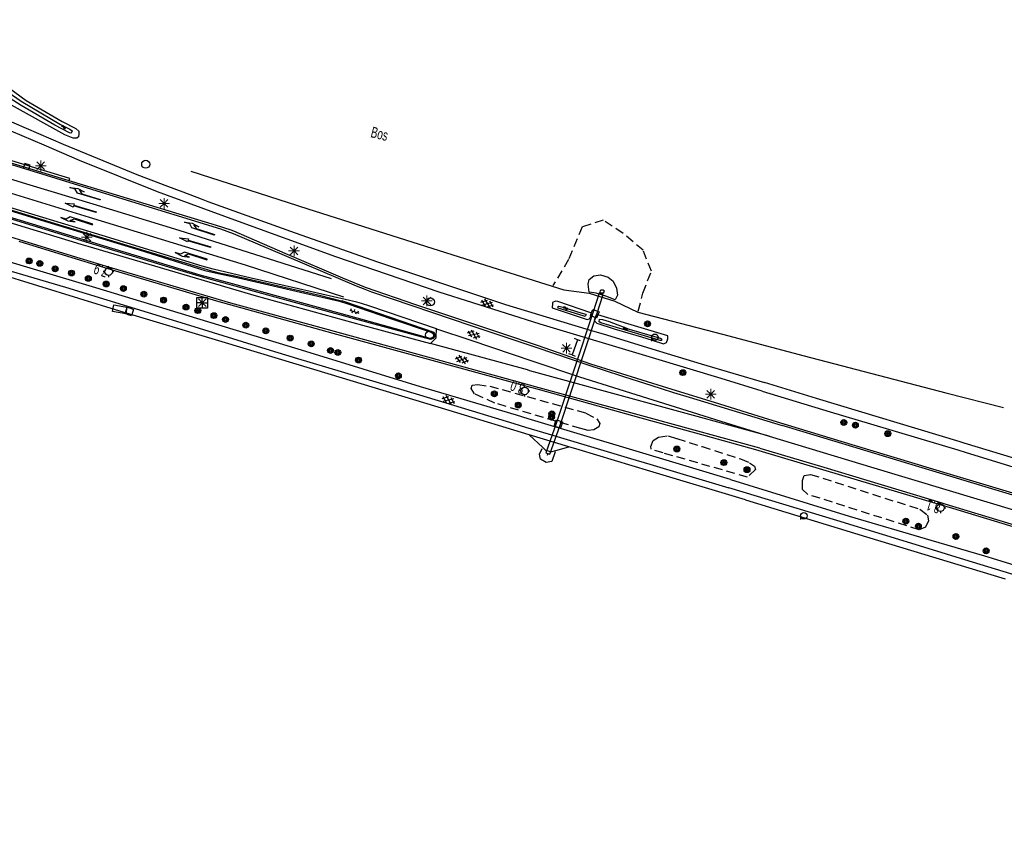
# Model space of a CAD drawing. Header units: metres. Extents: x 814 to 237605, y 2086 to 808797.
# Tile 9 of 57: x 121906 to 122134, y 398972 to 399164. Entities that reach past the tile are written whole.
import ezdxf

# ---------------------------------------------------------------- set-up
doc = ezdxf.new("R2010")
doc.units = ezdxf.units.M
doc.linetypes.add('Houtwal', pattern=[3, 2, -1])
doc.layers.get('0').update_dxf_attribs({"linetype": 'CONTINUOUS'})
for name, color, linetype in [('4411', 7, 'CONTINUOUS'), ('4413', 7, 'CONTINUOUS'), ('4504', 7, 'CONTINUOUS'), ('4601', 172, 'CONTINUOUS'), ('B-AF-FRAST-GD', 47, 'Raster'), ('B-AF-HOUT-GD', 74, 'Houtwal'), ('B-AS-HECT-GD', 9, 'CONTINUOUS'), ('B-BB-BORD-GD', 8, 'CONTINUOUS'), ('B-BP-BOOM-GD', 74, 'CONTINUOUS'), ('B-BW-INFO-GD', 8, 'CONTINUOUS'), ('B-BW-SIGN-GD', 8, 'CONTINUOUS'), ('B-MK-ASSTRP-GD', 121, 'CONTINUOUS'), ('B-MK-BLOKLG-GD', 121, 'CONTINUOUS'), ('B-MK-PIJL-GD', 121, 'CONTINUOUS'), ('B-MK-STRP-GD', 121, 'CONTINUOUS'), ('B-MK-VLAK-GD', 121, 'CONTINUOUS'), ('B-OB-KAST-GD', 8, 'CONTINUOUS'), ('B-OB-OVER-GD', 8, 'CONTINUOUS'), ('B-OV-PAAL-GD', 63, 'CONTINUOUS'), ('B-TE-OND-GD', 8, 'CONTINUOUS'), ('B-TR-SLOO-GD', 142, 'CONTINUOUS'), ('B-TR-TALB-GD', 72, 'CONTINUOUS'), ('B-TR-TALO-GD', 72, 'CONTINUOUS'), ('B-VH-BNDH-GD', 13, 'CONTINUOUS'), ('B-VH-FPAD-GD', 13, 'CONTINUOUS'), ('B-VH-GOOT-GD', 13, 'CONTINUOUS'), ('B-VH-HFDR-GD', 13, 'CONTINUOUS'), ('B-VH-UITV-GD', 13, 'CONTINUOUS'), ('B-WT-DUIKER-GD', 134, 'CONTINUOUS'), ('B-WT-KOLK-GD', 213, 'CONTINUOUS'), ('L-AR-BLOCKS-GD', 8, 'CONTINUOUS'), ('L-AR-SYMB-GD', 8, 'CONTINUOUS')]:
    doc.layers.add(name, color=color, linetype=linetype)
doc.linetypes.add('Raster', pattern='A,4,-1,[1,dgnlstyle.shx,S=0.004,R=0,X=0,Y=0],-1', length=6)

# ---------------------------------------------------------------- blocks, each defined once
blk = doc.blocks.new('3602')
at = {"flags": 128}
blk.add_lwpolyline([(-0.31, 0.001), (-0.31, 0.311), (0, 0.311), (0.31, 0.311), (0.31, 0.001), (0.31, -0.309), (0, -0.309), (-0.31, -0.309)], close=True, dxfattribs=at)
blk = doc.blocks.new('2901')
for radius in [0.27, 0.18, 0.09]:
    blk.add_circle((0, 0), radius)
blk = doc.blocks.new('2402')
for q in [(0.004, 0.488), (-0.496, -0.012), (0.504, -0.012), (0.004, -0.512)]:
    blk.add_line((0.004, -0.012), q)
at = {"flags": 128}
blk.add_lwpolyline([(0.004, -0.512), (-0.496, -0.512), (-0.496, -0.012), (-0.496, 0.488), (0.004, 0.488), (0.504, 0.488), (0.504, -0.012), (0.504, -0.512)], close=True, dxfattribs=at)
for points in [[(-0.35, 0.342), (0.004, -0.012), (0.357, -0.365)], [(0.357, 0.342), (0.004, -0.012), (-0.35, -0.365)]]:
    blk.add_lwpolyline(points, dxfattribs=at)
blk = doc.blocks.new('1221')
at = {"flags": 128}
blk.add_lwpolyline([(0, 0), (0, -0.07), (5.45, -0.07), (6.2, 0.68), (7.5, 0.68), (5.7, 0.98), (4, 0.68), (5.2, 0.68), (4.45, 0.08), (0, 0.08)], close=True, dxfattribs=at)
blk = doc.blocks.new('2810')
at = {"flags": 128}
blk.add_lwpolyline([(-0.625, -0.313), (-0.625, 0.313), (0.625, 0.313), (0.625, -0.313)], close=True, dxfattribs=at)
blk = doc.blocks.new('2701')
at = {"lineweight": 0}
for q in [(-0.353, 0.351), (0.001, 0.497), (0.355, 0.351), (-0.499, -0.003), (-0.352, -0.356), (0.501, -0.003), (0.001, -0.503), (0.355, -0.356)]:
    blk.add_line((0.001, -0.003), q, dxfattribs=at)
blk = doc.blocks.new('WATER', base_point=(119086.285987, 398817.713883))
at = {"layer": '4601'}
for points in [[(119085.785987, 398817.863883, 0), (119085.848487, 398817.926383, 0), (119085.973487, 398817.988883, 0), (119086.098487, 398817.988883, 0), (119086.223487, 398817.926383, 0), (119086.285987, 398817.863883, 0), (119086.348487, 398817.801383, 0), (119086.473487, 398817.738883, 0), (119086.598487, 398817.738883, 0), (119086.723487, 398817.801383, 0), (119086.785987, 398817.863883, 0)], [(119085.785987, 398817.563883, 0), (119085.848487, 398817.626383, 0), (119085.973487, 398817.688883, 0), (119086.098487, 398817.688883, 0), (119086.223487, 398817.626383, 0), (119086.285987, 398817.563883, 0), (119086.348487, 398817.501383, 0), (119086.473487, 398817.438883, 0), (119086.598487, 398817.438883, 0), (119086.723487, 398817.501383, 0), (119086.785987, 398817.563883, 0)]]:
    blk.add_polyline3d(points, dxfattribs=at)
blk = doc.blocks.new('3604')
at = {"flags": 128}
blk.add_lwpolyline([(-0.25, 0.25), (-0.25, -0.25), (0.25, -0.25), (0.25, 0.25)], dxfattribs=at)
blk = doc.blocks.new('2202')
for p, q in [((-0.35, 0.001), (-0.5, 0)), ((0, 0.35), (0, 0.5)), ((0.35, -0.001), (0.5, 0)), ((0, -0.35), (0, -0.5))]:
    blk.add_line(p, q)
blk.add_circle((0, 0), 0.35)
blk = doc.blocks.new('1219')
at = {"flags": 128}
blk.add_lwpolyline([(0, 0), (0, 0.07), (5.45, 0.07), (5.45, 0.38), (7.5, 0), (5.45, -0.38), (5.45, -0.08), (0, -0.08)], close=True, dxfattribs=at)
blk = doc.blocks.new('1220')
at = {"flags": 128}
blk.add_lwpolyline([(0, 0), (0, 0.07), (5.45, 0.07), (6.2, -0.67), (7.5, -0.67), (5.7, -0.98), (4, -0.67), (5.2, -0.67), (4.45, -0.08), (0, -0.08)], close=True, dxfattribs=at)
blk = doc.blocks.new('2401')
blk.add_circle((0.001, -0.001), 0.375)
blk = doc.blocks.new('2303')
for p, q in [((0.751, -0.001), (0.751, 0.299)), ((-0.749, -0.001), (0.751, -0.001)), ((0.751, -0.001), (0.751, -0.301))]:
    blk.add_line(p, q)
at = {"flags": 128}
blk.add_lwpolyline([(-0.749, 0.299), (-0.749, -0.001), (-0.749, -0.301)], dxfattribs=at)
blk = doc.blocks.new('GV6', base_point=(119086.285987, 398817.713883))
at = {"layer": '4411'}
for points in [[(119086.285987, 398817.682633, 0), (119086.442237, 398817.807633, 0)], [(119086.285987, 398817.745133, 0), (119086.442237, 398817.620133, 0)], [(119086.348487, 398817.620133, 0), (119086.598487, 398817.807633, 0)], [(119086.348487, 398817.807633, 0), (119086.598487, 398817.620133, 0)], [(119086.504737, 398817.807633, 0), (119086.660987, 398817.682633, 0)], [(119086.504737, 398817.620133, 0), (119086.660987, 398817.745133, 0)]]:
    blk.add_polyline3d(points, dxfattribs=at)
blk = doc.blocks.new('2201')
at = {"flags": 128}
for points in [[(-0.35, 0), (-0.35, 0), (-0.5, 0)], [(0, 0.35), (0, 0.35), (0, 0.5)], [(0.35, 0.002), (0.35, 0), (0.5, 0)], [(0, -0.35), (0, -0.35), (0, -0.5)]]:
    blk.add_lwpolyline(points, dxfattribs=at)
at = {"linetype": 'Continuous'}
blk.add_circle((0, 0), 0.35, dxfattribs=at)
blk = doc.blocks.new('OV6', base_point=(119086.285987, 398817.713883))
at = {"layer": '4413'}
for points in [[(119086.317237, 398817.713883, 0), (119086.317237, 398817.745133, 0)], [(119086.442237, 398817.713883, 0), (119086.442237, 398817.745133, 0)], [(119086.567237, 398817.713883, 0), (119086.567237, 398817.745133, 0)], [(119086.285987, 398817.713883, 0), (119086.598487, 398817.713883, 0)], [(119086.379737, 398817.713883, 0), (119086.379737, 398817.682633, 0)], [(119086.504737, 398817.713883, 0), (119086.504737, 398817.682633, 0)]]:
    blk.add_polyline3d(points, dxfattribs=at)
blk = doc.blocks.new('3001')
blk.add_line((-0.3, 0), (-0.3, -0.35))
blk.add_circle((0, 0), 0.3)

msp = doc.modelspace()

# ---------------------------------------------------------------- linework, layer by layer
at = {"layer": 'B-AF-FRAST-GD'}
for points in [[(121945.946974, 399128.569987), (121973.022011, 399119.882983), (121995.627818, 399112.677154), (122015.593139, 399106.360179), (122032.213894, 399101.130989), (122038.096872, 399100.309935), (122043.992889, 399098.489013), (122049.321917, 399095.952836), (122068.908003, 399090.830934), (122087.800068, 399085.878905), (122120.609072, 399077.251878), (122133.902026, 399073.912155)], [(121929.569852, 399096.210998), (121901.037481, 399104.984429), (121886.508849, 399108.997685)], [(122024.216813, 399067.602631), (122007.514847, 399072.692495), (121978.501168, 399081.430909), (121953.233642, 399089.123261), (121929.569852, 399096.210998)], [(122033.373204, 399064.812389), (122024.216813, 399067.602631)], [(122024.216813, 399067.602631), (122027.333331, 399064.681489), (122028.008041, 399064.049077), (122028.638446, 399063.856088), (122029.258993, 399063.666117), (122030.344396, 399063.968524), (122033.373204, 399064.812389)], [(122074.237776, 399052.50403), (122052.120045, 399059.160922), (122035.777506, 399064.079624), (122033.373204, 399064.812389)], [(122074.237776, 399052.50403), (122102.264625, 399043.963802), (122134.304729, 399034.285497)]]:
    msp.add_lwpolyline(points, dxfattribs=at)
at = {"layer": 'B-AF-HOUT-GD'}
msp.add_lwpolyline([(122049.432186, 399096.199822), (122050.508049, 399100.378108), (122052.486924, 399105.419171), (122050.54791, 399110.269871), (122045.931158, 399114.173975), (122041.309935, 399117.216048), (122036.451039, 399115.689051), (122033.312854, 399108.103987), (122029.701931, 399102.131975)], dxfattribs=at)
for points in [[(122037.284386, 399072.619852), (122039.897305, 399071.258631), (122040.56972, 399070.21406), (122040.288088, 399069.433611), (122039.201048, 399068.73512), (122037.892726, 399068.598029), (122036.154506, 399069.024575), (122016.283435, 399074.915376), (122011.587706, 399077.075672), (122010.79869, 399078.253981), (122010.99166, 399079.10074), (122012.31004, 399079.219949), (122015.090597, 399078.832519)], [(122074.682203, 399057.790217), (122063.202223, 399061.080327), (122055.175466, 399063.38076), (122052.388948, 399064.262536), (122052.354676, 399064.841074), (122052.905274, 399066.296544), (122054.148403, 399067.037505), (122056.35154, 399067.349684), (122058.378098, 399066.691053), (122064.197819, 399064.839303), (122073.068035, 399062.016931), (122075.160158, 399061.111685), (122076.339212, 399060.308513), (122076.591415, 399059.520614)], [(122114.380801, 399045.609102), (122088.558537, 399053.827998), (122087.41301, 399054.901254), (122087.458459, 399057.029885), (122087.82093, 399058.149335), (122089.30223, 399058.43133), (122114.580366, 399050.351062), (122116.323122, 399048.98978), (122116.570856, 399047.70269), (122115.868386, 399046.233888)]]:
    msp.add_lwpolyline(points, close=True, dxfattribs=at)
at = {"layer": 'B-MK-ASSTRP-GD'}
msp.add_lwpolyline([(122079.751206, 399067.253199), (122103.933928, 399059.931141), (122120.605744, 399054.903642), (122137.243984, 399049.886268), (122152.716977, 399045.162973)], dxfattribs=at)
at = {"layer": 'B-MK-BLOKLG-GD'}
for points in [[(121978.473228, 399103.670519), (121943.230492, 399114.828882), (121923.33313, 399120.910258), (121908.801359, 399125.351709), (121901.179043, 399127.653566)], [(121900.292051, 399124.699038), (121922.42023, 399117.927792), (121927.978408, 399116.226983), (121958.54367, 399106.871289), (121981.287685, 399099.494842)]]:
    msp.add_lwpolyline(points, dxfattribs=at)
at = {"layer": 'B-MK-STRP-GD'}
for points in [[(121874.363526, 399139.300488), (121882.445303, 399136.822623), (121907.457647, 399129.163799), (121930.238542, 399122.18782), (121952.839506, 399115.217802), (121955.731449, 399114.147153), (121963.955772, 399110.696417), (121984.187451, 399102.025431), (121986.185299, 399101.245187), (121987.779749, 399100.622487), (122010.944349, 399092.820239), (122025.980913, 399087.742794), (122038.04062, 399083.670553), (122041.299057, 399082.600916), (122046.019913, 399081.046241), (122052.569047, 399078.988101), (122054.767802, 399078.29698), (122057.606056, 399077.40485), (122061.196652, 399076.306772), (122082.740379, 399069.770378)], [(122077.522365, 399064.467054), (122052.805063, 399071.279865), (122030.425382, 399077.396047), (122023.444578, 399079.308777), (122000.776541, 399085.519788), (121976.949212, 399092.068848), (121955.244926, 399098.036763), (121927.756009, 399106.109094), (121919.568215, 399108.610193), (121893.969861, 399116.429639), (121868.267965, 399124.228161)], [(121876.258713, 399125.192639), (121920.511713, 399111.692625), (121922.144604, 399111.194488), (121961.045575, 399099.724319), (121985.697311, 399092.940566), (122001.408723, 399088.681069)], [(122002.791923, 399092.131433), (121987.369594, 399097.33082), (121985.402268, 399097.968963), (121984.317091, 399098.233086), (121970.8226, 399101.347428), (121959.923145, 399103.853431), (121951.154557, 399105.910164), (121948.615027, 399106.599715), (121925.426957, 399113.677394), (121900.435228, 399121.269945)], [(122340.397102, 398991.922614), (122312.942518, 399000.207808), (122308.427406, 399001.570371), (122273.673055, 399012.071591), (122242.003617, 399021.631059), (122217.162546, 399029.132746), (122209.404719, 399031.475511), (122177.896959, 399040.977236), (122145.009351, 399050.887999), (122121.537139, 399057.992265), (122113.55449, 399060.408351), (122095.746857, 399065.79065), (122082.740379, 399069.770378)], [(122077.522365, 399064.467054), (122092.38441, 399060.095426), (122119.674555, 399051.815704), (122120.378477, 399051.602137), (122150.09549, 399042.592895), (122180.559051, 399033.429798), (122207.61211, 399025.287431), (122215.306961, 399022.965804), (122215.403182, 399022.936773), (122243.045581, 399014.596593), (122274.966476, 399004.918289), (122303.719757, 398996.260342), (122311.080917, 398994.044932), (122333.078024, 398987.424698), (122338.99155, 398985.659283)]]:
    msp.add_lwpolyline(points, dxfattribs=at)
at = {"layer": 'B-MK-VLAK-GD'}
msp.add_lwpolyline([(122002.791923, 399092.131433), (122010.743928, 399089.459655), (122025.047494, 399084.638917), (122035.866913, 399080.992442), (122069.802818, 399070.319113), (122079.751206, 399067.253199), (122052.042124, 399074.816283), (122024.378094, 399082.412977), (122023.786915, 399082.575318), (122001.408723, 399088.681069), (122002.710712, 399089.995724), (122002.719366, 399090.223299)], close=True, dxfattribs=at)
at = {"layer": 'B-TR-SLOO-GD'}
for points in [[(121915.816826, 399139.356193), (121917.977867, 399138.312367), (121918.486741, 399137.871665), (121918.310162, 399137.371731), (121918.1876, 399137.350124), (121917.912674, 399137.401906), (121914.533836, 399139.241081), (121906.716314, 399143.754271), (121900.911939, 399147.412506), (121893.919942, 399152.263206), (121890.973982, 399155.504209), (121885.720624, 399162.108402), (121885.412124, 399162.844521), (121885.675502, 399163.608205), (121886.742713, 399163.366795), (121887.956125, 399162.132245), (121894.885537, 399153.202724), (121901.913297, 399148.107645), (121906.708118, 399144.780588)], [(122029.546627, 399096.974776), (122037.605879, 399094.289866), (122038.128165, 399094.381136), (122038.580202, 399095.178173), (122038.685096, 399095.363122), (122038.438854, 399095.774022), (122030.858742, 399098.405625), (122030.278978, 399098.470014), (122029.62817, 399098.192853), (122029.610541, 399097.929522)], [(122036.140722, 399095.832136), (122037.309718, 399095.487174), (122037.317541, 399095.264029), (122037.142825, 399094.983888), (122036.663381, 399095.106822), (122030.927551, 399096.891236), (122030.84485, 399097.173241), (122031.074327, 399097.326723), (122031.999317, 399097.090539)], [(122040.119702, 399095.307334), (122039.712531, 399095.338535), (122039.54201, 399094.883174), (122039.480818, 399094.719764), (122039.280769, 399094.042134), (122039.838445, 399093.436029), (122043.863249, 399092.10163), (122050.185812, 399090.236378), (122052.65854, 399089.459615), (122055.307713, 399088.627425), (122055.93766, 399088.932526), (122056.271332, 399089.752078), (122056.294543, 399089.809087), (122056.300503, 399090.49454)], [(122042.829854, 399092.845943), (122040.779454, 399093.450931), (122040.389043, 399093.750071), (122040.469137, 399094.334197), (122041.165021, 399094.257828), (122042.690155, 399093.808186), (122047.363159, 399092.042771), (122052.621034, 399090.510186), (122054.620397, 399089.920473), (122054.849503, 399089.761031), (122054.800329, 399089.407128), (122054.526148, 399089.414206)]]:
    msp.add_lwpolyline(points, close=True, dxfattribs=at)
msp.add_lwpolyline([(121902.635631, 399148.752493), (121907.892761, 399144.915071), (121916.209471, 399140.020412), (121919.366655, 399138.436791), (121920.048383, 399137.838137), (121920.021561, 399137.172428), (121919.994366, 399136.506346), (121919.581232, 399136.202362), (121918.75459, 399136.217263), (121916.837183, 399136.983183), (121904.485238, 399143.819836)], dxfattribs=at)
at = {"layer": 'B-TR-TALB-GD'}
msp.add_lwpolyline([(122039.740098, 399100.33713), (122038.115126, 399100.597155), (122037.821946, 399102.429998), (122038.112146, 399103.543115), (122039.13213, 399104.358953), (122040.688929, 399104.614881), (122042.512086, 399104.065028), (122043.675122, 399103.119176), (122044.394103, 399101.531085), (122044.64705, 399099.916917), (122044.122157, 399098.811996), (122041.938019, 399099.647951)], close=True, dxfattribs=at)
msp.add_lwpolyline([(122030.220118, 399063.606885), (122029.481021, 399061.423865), (122028.158915, 399061.192897), (122026.855064, 399061.94317), (122026.619998, 399063.084972), (122027.243984, 399064.427939)], dxfattribs=at)
at = {"layer": 'B-TR-TALO-GD'}
msp.add_lwpolyline([(122040.70234, 399100.362834), (122040.657264, 399100.507748), (122040.742201, 399100.943979), (122040.789885, 399101.105657), (122041.342718, 399101.118323), (122041.537178, 399100.88512), (122041.426537, 399100.434732), (122041.396734, 399100.333777)], close=True, dxfattribs=at)
msp.add_lwpolyline([(122028.497172, 399063.276824), (122028.373119, 399062.817868)], dxfattribs=at)
at = {"layer": 'B-VH-BNDH-GD'}
msp.add_lwpolyline([(121873.238558, 399127.318405), (121873.658245, 399128.783498), (121912.867886, 399116.792855), (121933.980596, 399110.333574), (121949.211073, 399105.615494), (121951.569927, 399105.046269), (121956.968245, 399103.862744), (121980.307465, 399098.474521), (121982.296874, 399097.87628), (121992.390168, 399094.388959), (122001.515278, 399091.305421), (122001.93426, 399091.077585), (122002.108493, 399090.729171), (122002.113069, 399090.459435), (122002.004936, 399090.143158), (122001.694132, 399089.982041), (122001.334255, 399089.895966), (121991.925954, 399092.442878), (121985.270021, 399094.314825), (121955.612612, 399102.485505), (121948.098621, 399104.50819), (121925.983269, 399111.203458), (121889.799771, 399122.274619)], close=True, dxfattribs=at)
at = {"layer": 'B-VH-FPAD-GD'}
for points in [[(121879.352939, 399148.579639), (121880.529013, 399148.30732), (121885.854316, 399147.162539), (121890.453559, 399146.110889), (121891.793174, 399145.592701), (121902.176303, 399140.992713), (121916.438577, 399134.79234), (121933.431861, 399127.827909), (121940.537797, 399125.112772), (121944.107, 399123.749), (121948.345178, 399122.130159), (121949.860019, 399121.55154), (121970.111814, 399114.325222), (121989.155871, 399107.623052), (122018.721637, 399097.733897), (122028.130033, 399094.889212), (122038.103649, 399091.873629), (122042.075855, 399090.672609), (122052.610673, 399087.477783), (122064.004031, 399084.022593), (122078.62058, 399079.642397)], [(122078.075943, 399077.704501), (122068.629432, 399080.569035), (122052.713421, 399085.395363), (122027.541745, 399092.932991), (122026.760069, 399093.167063), (122003.410694, 399100.596782), (121979.490605, 399108.778638), (121956.10286, 399117.236537), (121938.259465, 399123.818752), (121920.227569, 399131.057364), (121912.02001, 399134.590802), (121901.892063, 399138.901335), (121896.927369, 399141.006496), (121894.159851, 399142.265272), (121891.241831, 399143.489775), (121884.977382, 399144.950461), (121880.177346, 399146.05352), (121879.074287, 399146.279272), (121878.787068, 399146.226001), (121878.577334, 399146.106419), (121877.232504, 399141.682637), (121876.592127, 399139.57375), (121876.411291, 399138.916103)], [(122070.778472, 399057.243717), (122062.821973, 399059.644655), (122048.212526, 399064.053175), (122023.947102, 399071.290296), (122021.272886, 399072.087298), (121999.074084, 399078.703251), (121972.523195, 399086.817679), (121963.897742, 399089.436987), (121949.899507, 399093.687859), (121923.98676, 399101.591807), (121897.362483, 399109.554243), (121889.296111, 399111.907136), (121889.211005, 399111.931738), (121884.468508, 399113.30263), (121881.785181, 399113.943753), (121878.515866, 399114.4869), (121873.808217, 399115.295288), (121871.743661, 399115.502787), (121869.679478, 399115.710285), (121870.623094, 399119.304073), (121871.558515, 399122.463912)], [(121859.586036, 399111.991211), (121860.260853, 399112.294064), (121862.673324, 399113.376763), (121864.558321, 399113.390174), (121869.313282, 399113.214341), (121871.616629, 399113.092896), (121877.037299, 399112.528887), (121880.815116, 399111.992445), (121884.088156, 399111.376282), (121886.967805, 399110.535112), (121888.634491, 399110.048254), (121893.040773, 399108.761129), (121916.977254, 399101.71884), (121945.628834, 399092.979681), (121963.306806, 399087.506386), (121970.644903, 399085.23443), (121998.866213, 399076.83092), (122020.700367, 399070.183517), (122023.328704, 399069.38332), (122029.903332, 399067.418106), (122047.670123, 399062.107456), (122052.132299, 399060.77375), (122070.416373, 399055.308801)], [(122342.471344, 398999.891382), (122315.345051, 399008.16145), (122301.959929, 399012.24221), (122265.034852, 399023.362201), (122227.291701, 399034.70869), (122219.544812, 399037.050087), (122190.337939, 399045.877483), (122158.454296, 399055.441049), (122130.692315, 399063.872498), (122124.783633, 399065.66697), (122123.929298, 399065.924964), (122090.696481, 399075.960693), (122078.62058, 399079.642397)], [(122078.075943, 399077.704501), (122093.85143, 399072.913778), (122123.368748, 399064.066109), (122125.261215, 399063.498851), (122157.915992, 399053.494212), (122190.229533, 399043.874395), (122218.985721, 399035.191976), (122222.755415, 399034.053784), (122256.541563, 399023.856175), (122294.896034, 399012.161371), (122314.751458, 399006.196346), (122330.658076, 399001.417634), (122342.570064, 398997.849551)], [(122070.778472, 399057.243717), (122098.207784, 399048.775759), (122117.082894, 399043.221431), (122129.536358, 399039.556783), (122155.881611, 399031.473276), (122177.041632, 399025.088501), (122203.720671, 399017.171141), (122212.742453, 399014.442794), (122236.215261, 399007.344198), (122267.825467, 398997.917351), (122294.900132, 398989.461687), (122308.455666, 398985.353974), (122331.495521, 398978.372243), (122345.947412, 398974.074003)], [(122345.85577, 398971.925255), (122309.677241, 398983.095538), (122307.930708, 398983.616088), (122277.508614, 398992.683318), (122247.163144, 399001.883295), (122215.007183, 399011.638713), (122212.153827, 399012.486522), (122185.727892, 399020.338383), (122156.920594, 399028.910276), (122124.994484, 399038.664949), (122116.49199, 399041.261921), (122095.344526, 399047.721129), (122070.416373, 399055.308801)]]:
    msp.add_lwpolyline(points, dxfattribs=at)
at = {"layer": 'B-VH-GOOT-GD'}
msp.add_lwpolyline([(121917.824385, 399126.363125), (121917.965201, 399126.832884), (121900.904116, 399132.066917), (121876.592127, 399139.57375)], dxfattribs=at)
at = {"layer": 'B-VH-HFDR-GD'}
for points in [[(121981.731465, 399098.337086), (122002.141115, 399091.288027), (122002.417904, 399090.696823), (122002.356994, 399090.333643), (122002.328497, 399090.163734), (122002.027866, 399089.851183), (122001.419899, 399089.658585), (122000.347761, 399089.956608), (121973.831144, 399097.109538), (121949.181943, 399103.902172), (121940.124717, 399106.578109), (121920.747001, 399112.461314), (121915.274051, 399114.122939), (121872.986402, 399127.093357), (121870.946485, 399127.719038), (121863.769928, 399129.920224), (121863.380096, 399130.224428), (121863.186804, 399130.587924), (121863.113239, 399130.958207), (121863.214354, 399131.314237), (121863.430521, 399131.645487), (121863.668678, 399131.82895), (121863.991374, 399131.916659), (121864.397324, 399131.90429)], [(121906.187323, 399112.357896), (121919.467421, 399108.280897), (121928.520811, 399105.5015), (121951.910791, 399098.585498), (121978.786525, 399091.121507), (122001.700413, 399084.860411), (122023.335254, 399078.945244), (122026.279134, 399078.14036), (122050.03233, 399071.539891), (122064.886451, 399067.439303), (122076.556024, 399064.217832)], [(122079.659936, 399071.129364), (122067.043696, 399075.020393), (122056.283739, 399078.338918), (122038.484302, 399083.950695), (122026.119175, 399088.202552), (122018.144962, 399090.944555), (121998.010886, 399097.644862), (121986.347002, 399101.659235)], [(122340.423924, 398992.327553), (122313.371239, 399000.535485), (122313.069263, 399000.627399), (122274.575693, 399012.34391), (122235.140142, 399024.136689), (122217.290399, 399029.557661), (122197.09487, 399035.691049), (122162.76632, 399046.034318), (122127.57462, 399056.635749), (122121.665993, 399058.419561), (122095.568416, 399066.298407), (122079.659936, 399071.129364)], [(122076.556024, 399064.217832), (122092.834053, 399059.360799), (122119.532755, 399051.345478), (122122.093973, 399050.576564), (122152.069521, 399041.513678), (122185.087142, 399031.518352), (122214.939011, 399022.57393), (122215.168095, 399022.50429), (122247.258139, 399012.749222), (122280.136061, 399002.832871), (122306.831119, 398994.773578), (122310.822395, 398993.509587), (122310.911193, 398993.483057), (122339.114112, 398985.056904)]]:
    msp.add_lwpolyline(points, dxfattribs=at)
at = {"layer": 'B-VH-UITV-GD'}
for points in [[(121986.347002, 399101.659235), (121981.13085, 399103.802022), (121967.771959, 399109.528166), (121955.900204, 399114.717123), (121955.302668, 399114.894819), (121951.856029, 399115.988564), (121926.994559, 399123.578843), (121917.824385, 399126.363125), (121889.643681, 399134.926823), (121876.411291, 399138.916103), (121874.4391, 399139.548838)], [(121864.397324, 399131.90429), (121871.546306, 399129.696797), (121873.496654, 399129.09456), (121888.570052, 399124.44013), (121916.381207, 399115.953174), (121939.522711, 399108.930629), (121950.766382, 399105.517518), (121952.506092, 399105.08613), (121955.716547, 399104.393598), (121975.722369, 399099.844285), (121980.82966, 399098.597931), (121981.012923, 399098.544922), (121981.731465, 399098.337086)]]:
    msp.add_lwpolyline(points, dxfattribs=at)
at = {"layer": 'B-WT-DUIKER-GD'}
msp.add_lwpolyline([(122028.967151, 399063.10618), (122031.411459, 399069.838185), (122039.880626, 399095.460767), (122041.336483, 399100.038463), (122040.383517, 399100.341537), (122038.929374, 399095.769233), (122030.466541, 399070.165815), (122028.027192, 399063.447468)], close=True, dxfattribs=at)

# ---------------------------------------------------------------- block references
at = {"layer": 'B-AS-HECT-GD', "xscale": 2.5, "yscale": 2.5, "zscale": 2.5}
for name, p in [('2202', (121926.931562, 399105.333287)), ('2201', (122023.13823, 399077.717882)), ('2202', (122119.339866, 399050.705832))]:
    msp.add_blockref(name, p, dxfattribs=at)
at = {"layer": 'B-BB-BORD-GD', "xscale": 2.5, "yscale": 2.5, "zscale": 2.5}
for p in [(121935.522, 399130.168), (122001.344008, 399098.321081), (122001.193401, 399090.686765)]:
    msp.add_blockref('2401', p, dxfattribs=at)
at = {"layer": 'B-BP-BOOM-GD', "xscale": 2.5, "yscale": 2.5, "zscale": 2.5}
for p in [(121908.556607, 399107.798141), (121911.024612, 399107.231524), (121914.572206, 399105.972749), (121918.357474, 399105.000448), (121922.25003, 399103.758809), (121926.381749, 399102.463525), (121930.353281, 399101.402563), (121935.08887, 399100.107652), (121939.661291, 399098.750529), (121944.844288, 399097.128165), (121947.584611, 399096.30264), (121951.298726, 399095.147428), (121953.98168, 399094.271239), (121958.678898, 399092.962172), (121963.294533, 399091.634479), (122051.589874, 399093.256843), (121968.930525, 399089.963686), (121973.807675, 399088.601348), (121978.256044, 399087.09782), (121979.963044, 399086.626089), (121984.754068, 399084.87792), (121993.967083, 399081.246134), (122059.769121, 399081.96288), (122016.154167, 399077.040282), (122021.696654, 399074.464616), (122029.397574, 399071.637493), (122029.468727, 399072.455567), (122096.97285, 399070.434969), (122099.659157, 399069.794965), (122107.148108, 399067.845148), (122058.380333, 399064.301279), (122069.247377, 399061.140743), (122074.594659, 399059.518379), (122111.340922, 399047.588137), (122114.2351, 399046.461981), (122122.913909, 399044.042033), (122129.889888, 399040.751111)]:
    msp.add_blockref('2901', p, dxfattribs=at)
at = {"layer": 'B-BW-INFO-GD', "xscale": 2.5, "yscale": 2.5, "zscale": 2.5, "rotation": 250.496426}
msp.add_blockref('2303', (122034.748509, 399087.821645), dxfattribs=at)
at = {"layer": 'B-BW-SIGN-GD', "xscale": 2.5, "yscale": 2.5, "zscale": 2.5}
msp.add_blockref('2402', (121948.583417, 399098.141896), dxfattribs=at)
at = {"layer": 'B-MK-PIJL-GD'}
for name, p, rotation in [('1220', (121924.95012, 399121.973616), 162.979474), ('1219', (121924.075049, 399119.056713), 163.438777), ('1221', (121923.236114, 399116.259766), 162.426201), ('1220', (121951.402661, 399113.860306), 162.273615), ('1219', (121950.524238, 399110.950109), 162.932592), ('1221', (121949.698341, 399108.135652), 162.273615)]:
    msp.add_blockref(name, p, dxfattribs=dict(at, rotation=rotation))
at = {"layer": 'B-OB-KAST-GD', "xscale": 2.5, "yscale": 2.5, "zscale": 2.5, "rotation": 349.34428}
msp.add_blockref('2810', (121929.512483, 399096.606997), dxfattribs=at)
at = {"layer": 'B-OB-OVER-GD', "xscale": 2.5, "yscale": 2.5, "zscale": 2.5}
for p in [(122053.288, 399090.142), (122087.752012, 399048.839834)]:
    msp.add_blockref('3001', p, dxfattribs=at)
at = {"layer": 'B-OV-PAAL-GD', "xscale": 2.5, "yscale": 2.5, "zscale": 2.5}
for p in [(121911.255953, 399129.82094), (121939.770815, 399121.107858), (121921.918106, 399113.284749), (121969.820124, 399110.138741), (122000.560102, 399098.566872), (122032.840115, 399087.619734), (122066.210893, 399076.98403)]:
    msp.add_blockref('2701', p, dxfattribs=at)
at = {"layer": 'B-WT-KOLK-GD', "xscale": 2.5, "yscale": 2.5, "zscale": 2.5}
for name, p, rotation in [('3604', (121907.975835, 399129.56613), 161.875552), ('3602', (121931.723815, 399096.101475), 71.45030799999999), ('3602', (122039.377, 399095.585), 248.77235), ('3602', (122030.951, 399070.086), 251.2338679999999)]:
    msp.add_blockref(name, p, dxfattribs=dict(at, rotation=rotation))
at = {"layer": 'L-AR-BLOCKS-GD', "yscale": 0.8}
for p, rotation in [((121916.558158, 399138.800007), 331.67574), ((122032.610637, 399096.893471), 347.663871), ((122046.483246, 399092.163098), 343.570699)]:
    msp.add_blockref('WATER', p, dxfattribs=dict(at, rotation=rotation))
at = {"layer": 'L-AR-SYMB-GD'}
for name, p, xscale, yscale, zscale, rotation in [('GV6', (122013.103155, 399098.483053), 8, 8, 8, 338.743965), ('OV6', (121982.733843, 399096.384969), 6.999999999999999, 16, 6.999999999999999, 343.26564), ('GV6', (122010.020104, 399091.412079), 8, 8, 8, 336.600872), ('GV6', (122007.235077, 399085.396853), 7.999999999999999, 7.999999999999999, 7.999999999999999, 344.428388), ('GV6', (122004.157987, 399076.22109), 8, 8, 8, 337.306205)]:
    msp.add_blockref(name, p, dxfattribs=dict(at, xscale=xscale, yscale=yscale, zscale=zscale, rotation=rotation))

# ---------------------------------------------------------------- texts
at = {"layer": '4504', "width": 0.68}
for s, rotation, p in [('7.9', 160.109046, (121927.095142, 399106.261086)), ('8.0', 159.965517, (122023.427052, 399079.250496)), ('8.1', 162.687183, (122119.55109, 399051.688564))]:
    msp.add_text(s, height=2.5, rotation=rotation, dxfattribs=at).set_placement(p)
at = {"layer": 'B-TE-OND-GD', "width": 0.68}
msp.add_text('Bos', height=2.5, rotation=345.96378, dxfattribs=at).set_placement((121987.401259, 399136.478034))

doc.saveas('drawing.dxf')
